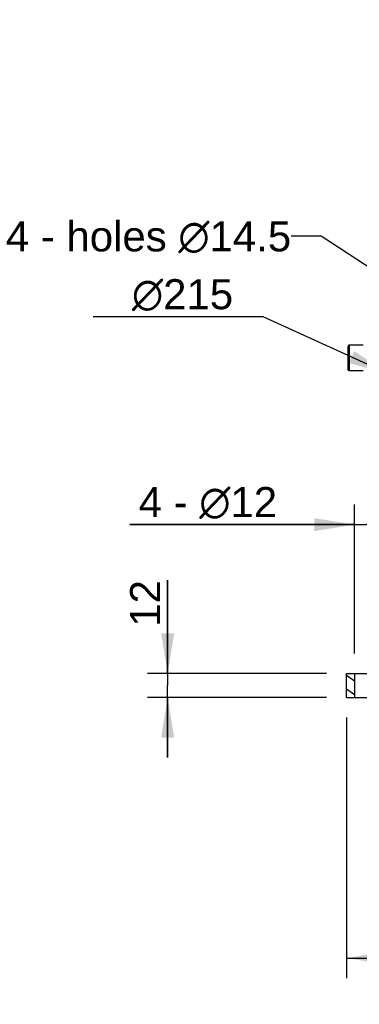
# Model space of a CAD drawing. Header units: millimetres. Extents: x -134 to 420, y 0 to 297.
# Tile 37 of 57: x 263 to 297, y 145 to 243. Entities that reach past the tile are written whole.
import ezdxf

# ---------------------------------------------------------------- set-up
doc = ezdxf.new("R2010")
doc.units = ezdxf.units.MM
doc.header["$LTSCALE"] = 23.1
doc.layers.get('0').update_dxf_attribs({"linetype": 'CONTINUOUS'})
for name, color, linetype in [('COMPONENTS', 7, 'CONTINUOUS'), ('DETAIL', 7, 'CONTINUOUS'), ('DIMENSION', 7, 'CONTINUOUS')]:
    doc.layers.add(name, color=color, linetype=linetype)
doc.styles.get("Standard").update_dxf_attribs({"font": 'arial.ttf'})
doc.styles.add('TEXTSTYLE_4', font='gdt')
doc.dimstyles.new('DIMSTYLE_10', dxfattribs={"dimtxt": 3, "dimasz": 4, "dimexe": 0.18, "dimexo": 0.0625, "dimgap": 0.09, "dimtad": 1, "dimdec": 3, "dimlfac": 5, "dimdsep": 46, "dimtxsty": 'STANDARD', "dimblk": '_FILLED', "dimblk1": '_FILLED', "dimblk2": '_FILLED', "dimcen": 0.09, "dimadec": 0, "dimazin": 0, "dimtp": 0.2, "dimtm": 0.2, "dimtfac": 1, "dimtdec": 3, "dimtofl": 0, "dimtmove": 0, "dimatfit": 3, "dimldrblk": '_FILLED', "dimfxl": 1, "dimtolj": 1, "dimarcsym": 0})
doc.dimstyles.new('DIMSTYLE_2', dxfattribs={"dimtxt": 3, "dimasz": 4, "dimexe": 0.18, "dimexo": 0.0625, "dimgap": 0.09, "dimtad": 1, "dimlfac": 5, "dimdsep": 46, "dimtxsty": 'STANDARD', "dimblk": '_FILLED', "dimblk1": '_FILLED', "dimblk2": '_FILLED', "dimcen": 0.09, "dimadec": 0, "dimazin": 0, "dimtp": 0.5, "dimtm": 0.5, "dimtfac": 1, "dimtofl": 0, "dimtmove": 0, "dimatfit": 3, "dimldrblk": '_FILLED', "dimfxl": 1, "dimtolj": 1, "dimarcsym": 0})
doc.dimstyles.new('DIMSTYLE_5', dxfattribs={"dimtxt": 3, "dimasz": 4, "dimexe": 0.18, "dimexo": 0.0625, "dimgap": 0.09, "dimtad": 1, "dimtih": 1, "dimtoh": 1, "dimdec": 3, "dimlfac": 5, "dimdsep": 46, "dimtxsty": 'STANDARD', "dimblk": '_FILLED', "dimblk1": '_FILLED', "dimblk2": '_FILLED', "dimcen": 0.09, "dimadec": 0, "dimazin": 0, "dimtp": 0.2, "dimtm": 0.2, "dimtfac": 1, "dimtdec": 3, "dimtofl": 0, "dimtmove": 0, "dimatfit": 3, "dimldrblk": '_FILLED', "dimfxl": 1, "dimtolj": 1, "dimarcsym": 0})
doc.dimstyles.new('DIMSTYLE_6', dxfattribs={"dimtxt": 3, "dimasz": 4, "dimexe": 0.18, "dimexo": 0.0625, "dimgap": 0.09, "dimtad": 1, "dimlfac": 5, "dimdsep": 46, "dimtxsty": 'STANDARD', "dimblk": '_FILLED', "dimblk1": '_FILLED', "dimblk2": '_FILLED', "dimcen": 0.09, "dimadec": 0, "dimazin": 0, "dimtp": 0.1, "dimtm": 0.1, "dimtfac": 1, "dimtofl": 0, "dimtmove": 0, "dimatfit": 3, "dimldrblk": '_FILLED', "dimfxl": 1, "dimtolj": 1, "dimarcsym": 0})
doc.dimstyles.get("Standard").update_dxf_attribs({"dimtxt": 3, "dimasz": 4, "dimexe": 0.18, "dimexo": 0.0625, "dimgap": 0.09, "dimtad": 1, "dimdec": 3, "dimdsep": 46, "dimtxsty": 'STANDARD', "dimblk": '_FILLED', "dimblk1": '_FILLED', "dimblk2": '_FILLED', "dimcen": 0.09, "dimadec": 0, "dimazin": 0, "dimtol": 1, "dimtp": 0.001, "dimtm": 0.001, "dimtfac": 1, "dimtdec": 3, "dimtofl": 0, "dimtmove": 0, "dimatfit": 3, "dimldrblk": '_FILLED', "dimfxl": 1, "dimtolj": 1, "dimarcsym": 0})

# ---------------------------------------------------------------- blocks, each defined once
blk = doc.blocks.new('_FILLED')
at = {"color": 0, "linetype": 'BYBLOCK'}
blk.add_solid([(0, 0), (-1, 0.1625), (-1, -0.1625)], dxfattribs=at)
blk = doc.blocks.new('*D3')
at = {"layer": 'DIMENSION', "color": 2, "linetype": 'CONTINUOUS'}
for p, q in [((287.147, 213.377), (270.155, 213.377)), ((299.621, 207.701), (287.147, 213.377)), ((287.147, 213.377), (287.147, 213.377))]:
    blk.add_line(p, q, dxfattribs=at)
at = {"layer": 'DIMENSION', "color": 2, "linetype": 'CONTINUOUS', "xscale": 4, "yscale": 4, "zscale": 4, "rotation": 335.5301621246}
blk.add_blockref('_FILLED', (299.621, 207.701), dxfattribs=at)
at = {"layer": 'DIMENSION', "color": 2, "linetype": 'CONTINUOUS', "insert": (284.147, 217.127), "char_height": 3, "width": 10.99257, "attachment_point": 3, "line_spacing_factor": 0.9, "style": 'TEXTSTYLE_4'}
blk.add_mtext('{\\Fgdt;n}\\Farial.ttf;215', dxfattribs=at)
blk = doc.blocks.new('*D4')
at = {"layer": 'DIMENSION', "color": 2, "linetype": 'CONTINUOUS'}
for p, q in [((295.462, 173.395), (295.462, 147.395)), ((342.662, 173.395), (342.662, 147.395)), ((295.462, 149.395), (319.062, 149.395)), ((342.662, 149.395), (319.062, 149.395))]:
    blk.add_line(p, q, dxfattribs=at)
at = {"layer": 'DIMENSION', "color": 2, "linetype": 'CONTINUOUS', "xscale": 4, "yscale": 4, "zscale": 4, "rotation": 180}
blk.add_blockref('_FILLED', (295.462, 149.395), dxfattribs=at)
at = {"layer": 'DIMENSION', "color": 2, "linetype": 'CONTINUOUS', "xscale": 4, "yscale": 4, "zscale": 4}
blk.add_blockref('_FILLED', (342.662, 149.395), dxfattribs=at)
at = {"layer": 'DIMENSION', "color": 2, "linetype": 'CONTINUOUS', "insert": (319.062, 153.145), "char_height": 3, "width": 6.99257, "attachment_point": 2, "line_spacing_factor": 0.9}
blk.add_mtext('236\\P==', dxfattribs=at)
blk = doc.blocks.new('*D5')
at = {"layer": 'DIMENSION', "color": 2, "linetype": 'CONTINUOUS'}
for p, q in [((277.606, 177.795), (277.606, 187.106)), ((277.606, 187.106), (277.606, 176.595)), ((293.462, 177.795), (275.606, 177.795)), ((277.606, 169.395), (277.606, 176.595)), ((293.462, 175.395), (275.606, 175.395)), ((277.606, 175.395), (277.606, 169.395))]:
    blk.add_line(p, q, dxfattribs=at)
at = {"layer": 'DIMENSION', "color": 2, "linetype": 'CONTINUOUS', "xscale": 4, "yscale": 4, "zscale": 4}
for p, rotation in [((277.606, 177.795), 270), ((277.606, 175.395), 90)]:
    blk.add_blockref('_FILLED', p, dxfattribs=dict(at, rotation=rotation))
at = {"layer": 'DIMENSION', "color": 2, "linetype": 'CONTINUOUS', "insert": (273.856, 182.445), "char_height": 3, "width": 4.66171, "attachment_point": 1, "rotation": 90, "line_spacing_factor": 0.9}
blk.add_mtext('12', dxfattribs=at)
blk = doc.blocks.new('*D24')
at = {"color": 2, "linetype": 'CONTINUOUS'}
for p, q in [((296.262, 179.795), (296.262, 194.637)), ((298.662, 179.795), (298.662, 194.637)), ((296.262, 192.637), (273.833, 192.637)), ((273.833, 192.637), (297.462, 192.637)), ((304.662, 192.637), (297.462, 192.637)), ((298.662, 192.637), (304.662, 192.637))]:
    blk.add_line(p, q, dxfattribs=at)
at = {"color": 2, "linetype": 'CONTINUOUS', "xscale": 4, "yscale": 4, "zscale": 4}
blk.add_blockref('_FILLED', (296.262, 192.637), dxfattribs=at)
at = {"color": 2, "linetype": 'CONTINUOUS', "xscale": 4, "yscale": 4, "zscale": 4, "rotation": 180}
blk.add_blockref('_FILLED', (298.662, 192.637), dxfattribs=at)
at = {"color": 2, "linetype": 'CONTINUOUS', "insert": (288.539, 196.387), "char_height": 3, "width": 14.70632, "attachment_point": 3, "line_spacing_factor": 0.9}
blk.add_mtext('4 - \\Fgdt;{\\Fgdt;n}\\Farial.ttf;12', dxfattribs=at)

msp = doc.modelspace()

# ---------------------------------------------------------------- hatches: boundary and pattern name
at = {"linetype": 'CONTINUOUS'}
h = msp.add_hatch(dxfattribs=at)
h.set_pattern_fill('default__10', color=2, scale=1.116876, angle=325, style=0, pattern_type=0)
h.set_pattern_definition([(325, (0, 0), (0.6406137, 0.914891), [])])
h.paths.add_polyline_path([(296.26201, 177.79505), (296.26201, 175.39505), (295.46201, 175.39505), (295.46201, 177.79505)])
edge = h.paths.add_edge_path()
edge.add_line((298.66201, 175.39505), (298.66201, 177.79505))
edge.add_line((298.66201, 177.79505), (301.95533, 177.79505))
edge.add_spline(control_points=[(301.95533, 177.79505), (302.05628, 177.58838), (302.22681, 177.17484), (302.38927, 176.53846), (302.4561, 175.9324), (302.44436, 175.56858), (302.4238, 175.39505)], knot_values=[0, 0, 0, 0, 0.25, 0.5, 0.75, 1, 1, 1, 1], degree=3, periodic=0)
edge.add_line((302.4238, 175.39505), (298.66201, 175.39505))

# ---------------------------------------------------------------- linework, layer by layer
at = {"layer": 'COMPONENTS', "color": 7, "linetype": 'CONTINUOUS'}
for p, q in [((295.75013, 210.57317), (295.59013, 210.41317)), ((295.59013, 210.41317), (295.59013, 208.13317)), ((295.75013, 210.57317), (295.75013, 207.97317)), ((295.75013, 210.57317), (297.12313, 210.57317)), ((295.75013, 207.97317), (295.59013, 208.13317)), ((297.12313, 207.97317), (295.75013, 207.97317)), ((295.46201, 177.79505), (342.66201, 177.79505)), ((295.46201, 175.39505), (295.46201, 177.79505)), ((296.26201, 177.79505), (296.26201, 175.39505)), ((295.46201, 175.39505), (342.66201, 175.39505))]:
    msp.add_line(p, q, dxfattribs=at)

# ---------------------------------------------------------------- texts
at = {"layer": 'DETAIL', "color": 2, "linetype": 'CONTINUOUS', "insert": (289.94362, 222.90244), "char_height": 3, "width": 29.3717472, "attachment_point": 3, "line_spacing_factor": 0.9}
msp.add_mtext('4 - holes \\Fgdt;{\\Fgdt;n}\\Farial.ttf;14.5', dxfattribs=at)

# ---------------------------------------------------------------- dimensions: what is measured, and where the dimension line sits
at = {"color": 2, "linetype": 'CONTINUOUS'}
dim = msp.add_linear_dim(base=(298.66201, 192.63735), p1=(296.26201, 179.79505), p2=(298.66201, 179.79505), text='4 - %%c<>', dimstyle='DIMSTYLE_10', dxfattribs=at)
dim.commit()
dim.dimension.update_dxf_attribs({"geometry": '*D24', "text_midpoint": (275.83256, 194.88735), "dimtype": 160})
at = {"layer": 'DIMENSION', "color": 2, "linetype": 'CONTINUOUS'}
dim = msp.add_diameter_dim_2p(p1=(299.62127, 207.70066), p2=(338.75899, 189.88945), dimstyle='DIMSTYLE_5', dxfattribs=at)
dim.commit()
dim.dimension.update_dxf_attribs({"geometry": '*D3', "text_midpoint": (273.15478, 215.62742), "dimtype": 163})
dim = msp.add_linear_dim(base=(277.60601, 177.79505), p1=(293.46201, 175.39505), p2=(293.46201, 177.79505), angle=90, dimstyle='DIMSTYLE_6', dxfattribs=at)
dim.commit()
dim.dimension.update_dxf_attribs({"geometry": '*D5', "text_midpoint": (275.35601, 184.7756), "dimtype": 160})
dim = msp.add_linear_dim(base=(295.46201, 149.39505), p1=(342.66201, 173.39505), p2=(295.46201, 173.39505), angle=180, text='<>\\P==', dimstyle='DIMSTYLE_2', dxfattribs=at)
dim.commit()
dim.dimension.update_dxf_attribs({"geometry": '*D4', "text_midpoint": (315.56573, 149.02005), "dimtype": 160})

# ---------------------------------------------------------------- leaders
at = {"layer": 'DETAIL', "color": 2, "linetype": 'CONTINUOUS'}
for points, override in [([(313.93242, 234.07413), (293.10265, 251.49414), (290.10265, 251.49414)], {"dimtad": 0, "dimldrblk": 'DOT'}), ([(302.85731, 214.90621), (292.94362, 221.40244), (289.94362, 221.40244)], {"dimtad": 0})]:
    msp.add_leader(points, dimstyle='STANDARD', override=override, dxfattribs=at)

doc.saveas('drawing.dxf')
